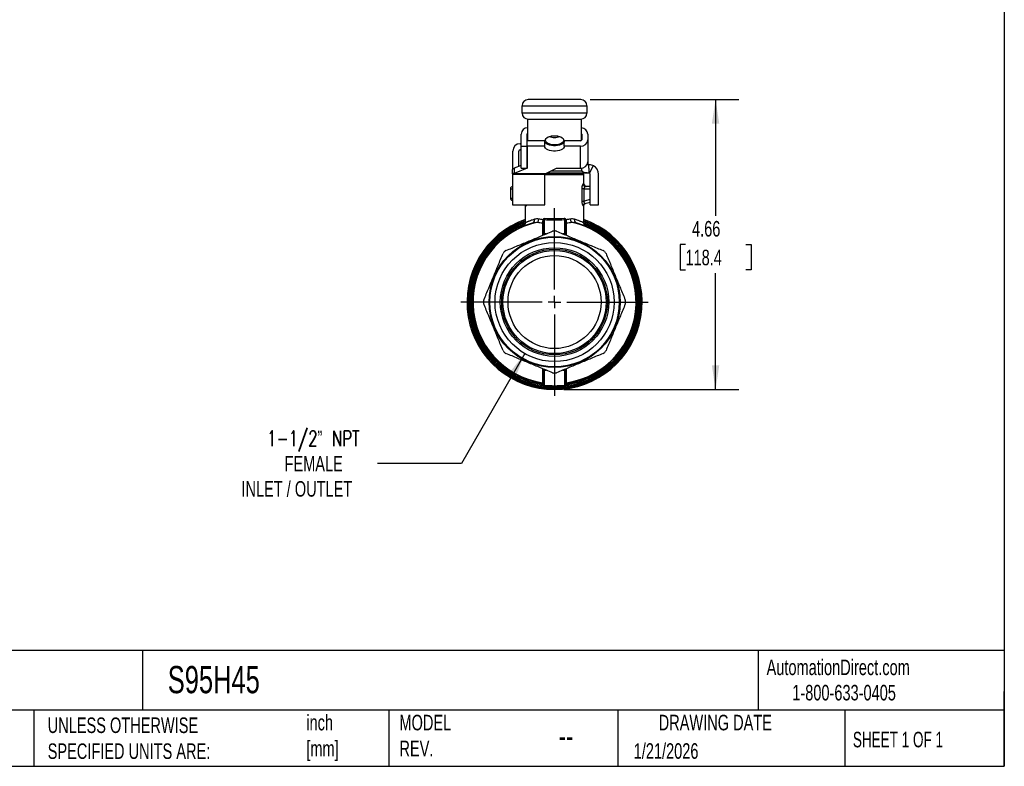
# Model space of a CAD drawing. Header units: inches. Extents: x 0.7 to 32.2, y 0.7 to 24.8.
# Tile 8 of 12: x 16.4 to 32.2, y 0.7 to 12.7. Entities that reach past the tile are written whole.
import ezdxf

# ---------------------------------------------------------------- set-up
doc = ezdxf.new("R2010")
doc.units = ezdxf.units.IN
doc.header["$LTSCALE"] = 3
doc.header["$MEASUREMENT"] = 0
doc.linetypes.add('SLD-Center', pattern=[0.75, 0.6, -0.05, 0.05, -0.05])
doc.linetypes.add('SLD-Solid', pattern=[0])
doc.layers.add('CENTER', color=40, linetype='SLD-Center')
doc.layers.add('DIMENSIONS', color=140, linetype='SLD-Solid', lineweight=25)
doc.layers.add('TEXT', color=140, linetype='SLD-Solid', lineweight=25)
doc.styles.add('SLDTEXTSTYLE0', font='TXT', dxfattribs={"width": 0.7})
doc.styles.add('SLDTEXTSTYLE1', font='TXT', dxfattribs={"width": 0.65})
doc.styles.add('SLDTEXTSTYLE2', font='TXT', dxfattribs={"width": 0.7, "bigfont": 'bigfont'})
doc.dimstyles.new('SLDDIMSTYLE0', dxfattribs={"dimtxt": 0.254883, "dimasz": 0.39, "dimexe": 0, "dimexo": 0.0625, "dimgap": 0.063721, "dimtad": 0, "dimtih": 1, "dimtoh": 1, "dimrnd": 1e-09, "dimzin": 12, "dimdsep": 46, "dimtxsty": 'SLDTEXTSTYLE0', "dimsah": 1, "dimcen": 0.09, "dimadec": 0, "dimazin": 3, "dimtfac": 1, "dimtofl": 0, "dimtmove": 0, "dimatfit": 3, "dimfxl": 0, "dimfrac": 2, "dimtolj": 1, "dimtzin": 12, "dimarcsym": 0})
doc.dimstyles.new('SLDDIMSTYLE2', dxfattribs={"dimtxt": 0.254883, "dimasz": 0.39, "dimexe": 0, "dimexo": 0.0625, "dimgap": 0.063721, "dimtad": 0, "dimtih": 1, "dimtoh": 1, "dimrnd": 1e-09, "dimzin": 12, "dimdsep": 46, "dimtxsty": 'SLDTEXTSTYLE0', "dimsah": 1, "dimcen": 0, "dimadec": 0, "dimazin": 3, "dimtfac": 1, "dimtofl": 0, "dimtmove": 0, "dimatfit": 3, "dimfxl": 0, "dimfrac": 2, "dimtolj": 1, "dimtzin": 12, "dimarcsym": 0})

# ---------------------------------------------------------------- blocks, each defined once
blk = doc.blocks.new('_D_5')
at = {"layer": 'DIMENSIONS'}
for p, q in [((24.543, 7.384), (23.524, 5.619)), ((23.524, 5.619), (22.175, 5.619))]:
    blk.add_line(p, q, dxfattribs=at)
blk.add_solid([(24.543, 7.384), (24.296, 7.076), (24.399, 7.016)], dxfattribs=at)
at = {"layer": 'DIMENSIONS', "char_height": 0.25, "attachment_point": 1}
for s, insert, style in [('1-1/2” NPT', (20.402, 6.144), 'SLDTEXTSTYLE2'), ('FEMALE', (20.681, 5.739), 'SLDTEXTSTYLE0'), ('INLET / OUTLET', (19.988, 5.334), 'SLDTEXTSTYLE0')]:
    blk.add_mtext(s, dxfattribs=dict(at, insert=insert, style=style))
blk = doc.blocks.new('_D_6')
at = {"layer": 'DIMENSIONS'}
for p, q in [((25.594, 11.467), (27.984, 11.467)), ((27.609, 11.467), (27.609, 9.598)), ((27.125, 9.136), (27.039, 9.136)), ((27.039, 9.136), (27.039, 8.731)), ((28.094, 9.136), (28.18, 9.136)), ((28.18, 9.136), (28.18, 8.731)), ((27.039, 8.731), (27.125, 8.731)), ((28.18, 8.731), (28.094, 8.731)), ((27.609, 6.805), (27.609, 8.674)), ((25.171, 6.805), (27.984, 6.805))]:
    blk.add_line(p, q, dxfattribs=at)
for points in [[(27.609, 11.467), (27.549, 11.077), (27.669, 11.077)], [(27.609, 6.805), (27.669, 7.195), (27.549, 7.195)]]:
    blk.add_solid(points, dxfattribs=at)
at = {"layer": 'DIMENSIONS', "char_height": 0.25, "attachment_point": 1, "style": 'SLDTEXTSTYLE0'}
for s, insert in [('4.66', (27.231, 9.515)), ('118.4', (27.125, 9.053))]:
    blk.add_mtext(s, dxfattribs=dict(at, insert=insert))
blk = doc.blocks.new('SW_CENTERMARKSYMBOL_0')
at = {"layer": 'CENTER', "color": 0}
for p, q in [((0, 0.2), (0, 1.507)), ((-0.2, 0), (-1.507, 0)), ((0, 0), (-0.1, 0)), ((0, 0), (0, 0.1)), ((0, 0), (0, -0.1)), ((0, 0), (0.1, 0)), ((0.2, 0), (1.507, 0)), ((0, -0.2), (0, -1.507))]:
    blk.add_line(p, q, dxfattribs=at)

msp = doc.modelspace()

# ---------------------------------------------------------------- linework, layer by layer
for p, q in [((25.444, 11.467), (24.598, 11.467)), ((24.499, 11.25), (24.499, 11.368)), ((24.499, 11.368), (25.543, 11.368)), ((25.543, 11.25), (24.499, 11.25)), ((25.543, 11.25), (25.543, 11.368)), ((24.588, 11.152), (24.588, 10.802)), ((24.598, 11.152), (25.444, 11.152)), ((25.454, 10.809), (25.454, 11.152)), ((24.484, 10.717), (24.484, 10.912)), ((24.582, 10.717), (24.582, 10.912)), ((24.582, 10.717), (24.582, 10.802)), ((24.863, 10.802), (24.582, 10.802)), ((24.863, 10.717), (24.863, 10.802)), ((25.178, 10.717), (25.178, 10.802)), ((25.438, 10.802), (25.178, 10.802)), ((25.458, 10.912), (25.458, 10.819)), ((25.556, 10.912), (25.556, 10.819)), ((25.556, 10.819), (25.556, 10.465)), ((24.35, 10.344), (24.35, 10.638)), ((24.448, 10.394), (24.448, 10.638)), ((24.468, 10.756), (24.484, 10.756)), ((24.468, 10.658), (24.484, 10.658)), ((24.484, 10.717), (24.582, 10.717)), ((24.484, 10.363), (24.484, 10.717)), ((24.582, 10.717), (24.582, 10.363)), ((24.863, 10.717), (24.582, 10.717)), ((24.582, 10.363), (24.582, 10.717)), ((25.438, 10.717), (25.178, 10.717)), ((25.438, 10.363), (25.438, 10.717)), ((25.558, 10.638), (25.558, 10.468)), ((25.558, 10.468), (25.556, 10.468)), ((25.558, 10.468), (25.558, 10.423)), ((24.346, 10.274), (24.346, 10.34)), ((24.484, 10.408), (24.37, 10.363)), ((24.582, 10.363), (24.37, 10.278)), ((24.37, 10.363), (24.37, 10.278)), ((24.484, 10.363), (24.582, 10.363)), ((24.883, 10.278), (25.052, 10.363)), ((24.971, 10.322), (25.462, 10.322)), ((25.052, 10.363), (25.438, 10.363)), ((25.454, 10.347), (25.454, 10.363)), ((25.462, 10.322), (25.462, 10.365)), ((25.542, 10.424), (25.572, 10.423)), ((25.558, 10.423), (25.546, 10.423)), ((25.572, 10.362), (25.572, 10.423)), ((25.572, 10.362), (25.572, 10.285)), ((25.581, 10.283), (25.646, 10.404)), ((24.346, 10.274), (24.346, 10.261)), ((24.863, 10.261), (24.346, 10.261)), ((24.346, 10.261), (24.346, 9.776)), ((24.37, 10.278), (24.883, 10.278)), ((24.863, 10.261), (24.863, 10.274)), ((25.493, 10.269), (24.863, 10.269)), ((24.863, 10.264), (25.021, 10.264)), ((24.863, 9.776), (24.863, 10.261)), ((24.879, 10.277), (25.276, 10.277)), ((25.572, 10.285), (24.897, 10.285)), ((25.021, 10.264), (25.493, 10.264)), ((25.276, 10.269), (25.276, 10.277)), ((25.493, 10.11), (25.493, 10.264)), ((25.572, 10.285), (25.572, 10.285)), ((25.592, 9.773), (25.592, 10.265)), ((25.73, 9.773), (25.73, 10.265)), ((24.312, 10.031), (24.312, 9.884)), ((24.312, 10.031), (24.346, 10.031)), ((25.458, 10.031), (25.458, 9.832)), ((25.493, 10.11), (25.481, 10.11)), ((25.495, 9.832), (25.495, 10.031)), ((25.495, 10.031), (25.592, 10.031)), ((25.592, 10.071), (25.52, 10.071)), ((24.312, 9.884), (24.346, 9.884)), ((24.341, 9.846), (24.346, 9.865)), ((24.341, 9.846), (24.346, 9.845)), ((25.592, 9.858), (25.495, 9.832)), ((25.51, 9.795), (25.592, 9.817)), ((24.346, 9.776), (24.863, 9.776)), ((24.35, 9.776), (24.35, 9.77)), ((24.448, 9.77), (24.35, 9.77)), ((24.448, 9.776), (24.448, 9.77)), ((24.548, 9.761), (24.548, 9.481)), ((25.493, 9.481), (25.493, 9.761)), ((25.592, 9.773), (25.73, 9.773)), ((24.843, 9.514), (24.844, 9.51)), ((24.844, 9.51), (24.844, 9.289)), ((24.861, 9.306), (24.861, 9.527)), ((25.181, 9.527), (25.181, 9.306)), ((25.198, 9.289), (25.198, 9.51)), ((24.827, 9.484), (24.827, 9.283)), ((25.215, 9.283), (25.215, 9.484)), ((24.886, 9.307), (24.861, 9.306)), ((25.181, 9.306), (25.156, 9.307)), ((24.827, 7.142), (24.827, 6.916)), ((24.844, 7.136), (24.844, 6.888)), ((25.198, 6.888), (25.198, 7.136)), ((25.215, 6.916), (25.215, 7.142)), ((24.861, 6.871), (24.861, 7.119)), ((24.861, 7.119), (24.886, 7.118)), ((25.156, 7.118), (25.181, 7.119)), ((25.181, 7.119), (25.181, 6.871)), ((24.826, 6.89), (24.826, 6.886)), ((24.844, 6.888), (24.844, 6.883)), ((25.198, 6.883), (25.198, 6.888)), ((25.216, 6.886), (25.216, 6.89))]:
    msp.add_line(p, q)
at = {"flags": 128}
for points in [[(25.178, 10.802), (25.175, 10.786), (25.165, 10.77), (25.148, 10.756), (25.126, 10.744), (25.1, 10.734), (25.07, 10.727), (25.037, 10.724), (25.004, 10.724), (24.972, 10.727), (24.942, 10.734), (24.915, 10.744), (24.893, 10.756), (24.877, 10.77), (24.867, 10.786), (24.863, 10.802)], [(25.021, 10.738), (24.989, 10.739), (24.959, 10.744), (24.932, 10.753), (24.908, 10.764), (24.89, 10.777), (24.879, 10.792), (24.873, 10.807), (24.875, 10.823), (24.884, 10.839), (24.899, 10.853), (24.919, 10.865), (24.945, 10.875), (24.974, 10.881), (25.005, 10.885), (25.037, 10.885), (25.068, 10.881), (25.097, 10.875), (25.122, 10.865), (25.143, 10.853), (25.158, 10.839), (25.167, 10.823), (25.168, 10.807), (25.163, 10.792), (25.151, 10.777), (25.133, 10.764), (25.11, 10.753), (25.083, 10.744), (25.053, 10.739), (25.021, 10.738)], [(25.178, 10.717), (25.175, 10.701), (25.165, 10.685), (25.148, 10.671), (25.126, 10.658), (25.1, 10.649), (25.07, 10.642), (25.037, 10.639), (25.004, 10.639), (24.972, 10.642), (24.942, 10.649), (24.915, 10.658), (24.893, 10.671), (24.877, 10.685), (24.867, 10.701), (24.863, 10.717)], [(25.556, 10.658), (25.556, 10.658), (25.558, 10.638)]]:
    msp.add_lwpolyline(points, dxfattribs=at)
for radius in [1.053, 1.041, 0.957, 0.873, 0.849, 0.829, 0.748]:
    msp.add_circle((25.021, 8.212), radius)
for centre, radius, start, end in [((24.598, 11.368), 0.0984, 90, 180), ((25.444, 11.368), 0.0984, 360, 90), ((24.598, 11.25), 0.0984, 180, 270), ((25.444, 11.25), 0.0984, 270, 360), ((24.593, 10.904), 0.11, 92.6993, 175.9029), ((24.598, 10.912), 0.016, 130.2957, 179.1343), ((25.447, 10.904), 0.109, 4.0585, 86.5048), ((25.442, 10.912), 0.0157, 0.6658, 41.515), ((25.018, 11.115), 0.258, 250.9227, 270.5839), ((25.023, 11.115), 0.258, 269.4161, 289.0773), ((25.446, 10.828), 0.111, 266.1887, 355.5981), ((25.439, 10.821), 0.0185, 266.1887, 355.5981), ((24.468, 10.638), 0.118, 90, 180), ((24.468, 10.638), 0.0197, 90, 180), ((25.446, 10.473), 0.111, 266.1887, 355.5981), ((25.499, 10.348), 0.0449, 181.0141, 215.386), ((25.572, 10.265), 0.157, 360, 61.9138), ((25.268, 10.277), 0.00787, 0, 90), ((25.434, 10.264), 0.0591, 0, 5.6921), ((25.572, 10.265), 0.0197, 360, 61.9138), ((24.352, 10.031), 0.0394, 97.4328, 180), ((25.533, 10.11), 0.0394, 180, 270), ((24.352, 9.884), 0.0394, 180, 255), ((25.021, 8.212), 1.407, 109.6129, 270), ((25.021, 8.212), 1.39, 109.8672, 270), ((25.021, 8.212), 1.376, 110.0874, 270), ((24.795, 9.467), 0.0778, 58.7704, 61.5879), ((25.021, 8.212), 1.407, 270, 70.3871), ((25.021, 8.212), 1.39, 270, 70.1328), ((25.021, 8.212), 1.376, 270, 69.9126), ((25.246, 9.467), 0.0778, 118.4121, 121.2296), ((25.021, 8.212), 1.358, 110.4051, 261.7868), ((25.021, 8.212), 1.341, 110.8256, 261.646), ((25.021, 8.212), 1.336, 111.0491, 261.6162), ((25.021, 8.212), 1.319, 105.2063, 261.5435), ((25.021, 8.212), 1.311, 102.0692, 261.4758), ((25.021, 8.212), 1.142, 89.4864, 90.5136), ((25.021, 8.212), 1.311, 278.5242, 77.9308), ((25.021, 8.212), 1.358, 278.2132, 69.6456), ((25.021, 8.212), 1.319, 278.4565, 74.7937), ((25.021, 8.212), 1.341, 278.354, 69.156), ((25.021, 8.212), 1.336, 278.3838, 68.9808), ((25.021, 8.212), 1.142, 134.4864, 135.5136), ((25.021, 8.212), 1.142, 44.4864, 45.5136), ((25.021, 8.212), 1.142, 179.4864, 180.5136), ((25.021, 8.212), 1.142, 359.4864, 0.5136), ((25.021, 8.212), 1.142, 224.4864, 225.5136), ((25.021, 8.212), 1.142, 314.4864, 315.5136), ((25.021, 8.212), 1.142, 269.4864, 270.5136)]:
    msp.add_arc(centre, radius, start, end)
for centre, major_axis, ratio, start_param, end_param in [((24.802, 6.871), (0.0589, -0.0073), 0.000905, 5.925142, 6.085604), ((25.24, 6.871), (0.0594, 0.0073), 0.000902, 3.338353, 3.498103)]:
    msp.add_ellipse(centre, major_axis=major_axis, ratio=ratio, start_param=start_param, end_param=end_param)
for points, knots in [([(24.346, 10.34), (24.35, 10.345), (24.354, 10.349), (24.362, 10.357), (24.366, 10.36), (24.37, 10.363)], [0, 0, 0, 0, 0.0549277, 0.0549277, 0.1098554, 0.1098554, 0.1098554, 0.1098554]), ([(25.572, 10.285), (25.57, 10.285), (25.566, 10.285), (25.559, 10.285), (25.553, 10.285), (25.547, 10.286), (25.542, 10.286), (25.536, 10.286), (25.53, 10.286), (25.525, 10.287), (25.52, 10.288), (25.512, 10.289), (25.504, 10.29), (25.495, 10.293), (25.486, 10.297), (25.479, 10.301), (25.472, 10.307), (25.467, 10.314), (25.464, 10.319), (25.462, 10.322)], [0, 0, 0, 0, 0.036363, 0.072806, 0.109425, 0.146317, 0.183574, 0.221288, 0.259545, 0.29843, 0.338023, 0.378399, 0.46221, 0.546856, 0.632862, 0.720728, 0.810923, 0.903881, 1, 1, 1, 1]), ([(25.572, 10.423), (25.585, 10.423), (25.598, 10.421), (25.623, 10.415), (25.635, 10.41), (25.646, 10.404)], [0, 0, 0, 0, 0.5, 0.5, 1, 1, 1, 1]), ([(24.37, 10.278), (24.366, 10.277), (24.362, 10.277), (24.354, 10.275), (24.35, 10.275), (24.346, 10.274)], [0, 0, 0, 0, 0.0313397, 0.0313397, 0.0626794, 0.0626794, 0.0626794, 0.0626794]), ([(24.863, 10.274), (24.867, 10.275), (24.87, 10.275), (24.876, 10.277), (24.879, 10.277), (24.883, 10.278)], [0, 0, 0, 0, 0.02556337, 0.02556337, 0.05112673, 0.05112673, 0.05112673, 0.05112673]), ([(25.581, 10.283), (25.58, 10.284), (25.578, 10.284), (25.575, 10.285), (25.573, 10.285), (25.572, 10.285)], [0, 0, 0, 0, 0.5, 0.5, 1, 1, 1, 1]), ([(25.481, 10.11), (25.478, 10.11), (25.47, 10.1), (25.461, 10.067), (25.458, 10.043), (25.458, 10.031)], [0, 0, 0, 0, 0.1370739, 0.2284564, 0.319839, 0.319839, 0.319839, 0.319839]), ([(25.495, 10.031), (25.487, 10.031), (25.479, 10.031), (25.467, 10.031), (25.461, 10.031), (25.458, 10.031)], [0, 0, 0, 0, 0.5, 0.5, 1, 1, 1, 1]), ([(25.481, 10.11), (25.481, 10.1), (25.486, 10.089), (25.5, 10.075), (25.51, 10.071), (25.52, 10.071)], [0, 0, 0, 0, 0.5, 0.5, 1, 1, 1, 1]), ([(25.52, 10.071), (25.519, 10.071), (25.518, 10.071), (25.516, 10.07), (25.514, 10.069), (25.511, 10.067), (25.508, 10.064), (25.505, 10.061), (25.502, 10.057), (25.5, 10.053), (25.497, 10.047), (25.496, 10.041), (25.495, 10.036), (25.495, 10.033), (25.495, 10.031)], [0, 0, 0, 0, 0.0511771, 0.1107434, 0.1787167, 0.2551082, 0.418565, 0.5124963, 0.5181813, 0.6514186, 0.7648258, 0.8467844, 0.9249278, 1, 1, 1, 1]), ([(25.458, 9.832), (25.458, 9.823), (25.46, 9.805), (25.467, 9.769), (25.477, 9.756), (25.481, 9.757)], [0, 0, 0, 0, 0.0677878, 0.1355757, 0.3163433, 0.3163433, 0.3163433, 0.3163433]), ([(25.458, 9.832), (25.461, 9.832), (25.467, 9.832), (25.479, 9.832), (25.487, 9.832), (25.495, 9.832)], [0, 0, 0, 0, 0.5, 0.5, 1, 1, 1, 1]), ([(25.495, 9.832), (25.495, 9.831), (25.494, 9.828), (25.494, 9.825), (25.493, 9.821), (25.493, 9.818), (25.494, 9.815), (25.494, 9.811), (25.495, 9.809), (25.495, 9.806), (25.497, 9.803), (25.499, 9.799), (25.502, 9.796), (25.506, 9.795), (25.508, 9.795), (25.51, 9.795)], [0, 0, 0, 0, 0.057602, 0.113926, 0.169218, 0.223738, 0.277758, 0.331557, 0.385417, 0.43962, 0.494442, 0.59715, 0.715147, 0.849246, 1, 1, 1, 1]), ([(24.545, 9.776), (24.545, 9.775), (24.548, 9.77), (24.548, 9.765), (24.548, 9.761)], [0, 0, 0, 0, 0.193239, 1, 1, 1, 1]), ([(24.56, 9.757), (24.56, 9.761), (24.56, 9.768), (24.556, 9.774), (24.555, 9.776)], [0, 0, 0, 0, 0.649822, 1, 1, 1, 1]), ([(24.56, 9.757), (24.561, 9.757), (24.564, 9.757), (24.568, 9.761), (24.571, 9.767), (24.574, 9.773), (24.575, 9.776)], [0, 0, 0, 0, 0.250483, 0.504461, 0.76212, 1, 1, 1, 1]), ([(25.493, 9.761), (25.494, 9.765), (25.495, 9.773), (25.501, 9.785), (25.51, 9.794), (25.518, 9.797), (25.522, 9.799)], [0, 0, 0, 0, 0.250086, 0.499999, 0.749912, 1, 1, 1, 1]), ([(24.7, 9.542), (24.683, 9.537), (24.653, 9.527), (24.622, 9.515), (24.602, 9.507), (24.588, 9.501), (24.577, 9.497), (24.568, 9.493), (24.561, 9.49), (24.556, 9.487), (24.551, 9.485), (24.547, 9.483), (24.549, 9.484), (24.549, 9.484)], [0, 0, 0, 0, 0.188033, 0.329797, 0.425258, 0.502371, 0.576968, 0.649076, 0.718726, 0.785953, 0.850793, 0.99169, 1, 1, 1, 1]), ([(24.675, 9.485), (24.685, 9.488), (24.699, 9.504), (24.701, 9.531), (24.7, 9.542)], [0, 0, 0, 0, 0.5714286, 1, 1, 1, 1]), ([(24.747, 9.494), (24.753, 9.5), (24.762, 9.516), (24.767, 9.536), (24.768, 9.544)], [0, 0, 0, 0, 0.571429, 1, 1, 1, 1]), ([(24.844, 9.501), (24.844, 9.497), (24.84, 9.488), (24.831, 9.484), (24.827, 9.484)], [0, 0, 0, 0, 0.4981474, 0.9981474, 0.9981474, 0.9981474, 0.9981474]), ([(24.864, 9.553), (24.857, 9.553), (24.846, 9.551), (24.837, 9.543), (24.834, 9.538), (24.833, 9.537), (24.833, 9.536), (24.832, 9.535)], [-0.1058145, -0.1058145, -0.1058145, -0.1058145, -0.0453491, -0.0151164, -0.0075582, -0.0037791, 0, 0, 0, 0]), ([(24.832, 9.535), (24.832, 9.535), (24.832, 9.534), (24.832, 9.533), (24.832, 9.533), (24.832, 9.533)], [-0.00340851, -0.00340851, -0.00340851, -0.00340851, -0.00031213, -0.00031213, 0, 0, 0, 0]), ([(24.832, 9.533), (24.832, 9.533), (24.832, 9.533), (24.833, 9.533), (24.834, 9.533), (24.834, 9.533)], [-0.00340851, -0.00340851, -0.00340851, -0.00340851, -0.003096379, -0.003096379, -0.001837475, -0.001837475, -0.001837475, -0.001837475]), ([(24.832, 9.533), (24.833, 9.533), (24.835, 9.533), (24.839, 9.53), (24.842, 9.526), (24.842, 9.523), (24.842, 9.521)], [0, 0, 0, 0, 0.159273, 0.325907, 0.693, 1, 1, 1, 1]), ([(24.836, 9.533), (24.836, 9.533), (24.837, 9.534), (24.839, 9.534), (24.843, 9.535), (24.85, 9.537), (24.856, 9.537), (24.86, 9.536)], [-0.1058054, -0.1058054, -0.1058054, -0.1058054, -0.1020263, -0.0982472, -0.0906891, -0.0604563, 0, 0, 0, 0]), ([(24.845, 9.516), (24.845, 9.516), (24.844, 9.514), (24.844, 9.512), (24.844, 9.51)], [0, 0, 0, 0, 0.000331, 1, 1, 1, 1]), ([(24.861, 9.527), (24.859, 9.526), (24.854, 9.525), (24.848, 9.521), (24.846, 9.518), (24.845, 9.516)], [0, 0, 0, 0, 0.33337, 0.66674, 1, 1, 1, 1]), ([(24.864, 9.553), (24.864, 9.549), (24.863, 9.542), (24.861, 9.537), (24.86, 9.536)], [0, 0, 0, 0, 0.571429, 1, 1, 1, 1]), ([(24.86, 9.536), (24.904, 9.533), (25.013, 9.529), (25.123, 9.532), (25.182, 9.536)], [0, 0, 0, 0, 0.3617348, 0.8440478, 0.8440478, 0.8440478, 0.8440478]), ([(25.021, 9.548), (25.013, 9.548), (24.96, 9.548), (24.907, 9.55), (24.864, 9.553)], [0, 0, 0, 0, 0.060225, 0.4219598, 0.4219598, 0.4219598, 0.4219598]), ([(25.182, 9.536), (25.181, 9.537), (25.179, 9.542), (25.178, 9.549), (25.178, 9.553)], [0, 0, 0, 0, 0.428571, 1, 1, 1, 1]), ([(25.209, 9.535), (25.209, 9.536), (25.209, 9.537), (25.208, 9.538), (25.206, 9.541), (25.202, 9.546), (25.192, 9.552), (25.183, 9.553), (25.178, 9.553)], [0, 0, 0, 0, 0.0037791, 0.0075582, 0.0151164, 0.0302327, 0.0604654, 0.1058145, 0.1058145, 0.1058145, 0.1058145]), ([(25.198, 9.51), (25.198, 9.514), (25.196, 9.518), (25.19, 9.524), (25.185, 9.526), (25.181, 9.527)], [0, 0, 0, 0, 0.5, 0.5, 1, 1, 1, 1]), ([(25.182, 9.536), (25.185, 9.537), (25.19, 9.537), (25.196, 9.536), (25.2, 9.535), (25.203, 9.534), (25.204, 9.534), (25.205, 9.533), (25.206, 9.533)], [0.0000365, 0.0000365, 0.0000365, 0.0000365, 0.0453491, 0.0755818, 0.0906981, 0.0982563, 0.1020354, 0.1058145, 0.1058145, 0.1058145, 0.1058145]), ([(25.198, 9.51), (25.198, 9.517), (25.199, 9.528), (25.206, 9.533), (25.21, 9.533)], [0, 0, 0, 0, 0.0874526, 0.1530421, 0.1530421, 0.1530421, 0.1530421]), ([(25.207, 9.533), (25.208, 9.533), (25.208, 9.533), (25.209, 9.533), (25.21, 9.533), (25.21, 9.533)], [-0.00031213, -0.00031213, -0.00031213, -0.00031213, 0.000948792, 0.000948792, 0.001260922, 0.001260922, 0.001260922, 0.001260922]), ([(25.21, 9.533), (25.21, 9.533), (25.21, 9.533), (25.21, 9.534), (25.21, 9.535), (25.209, 9.535)], [-0.00031213, -0.00031213, -0.00031213, -0.00031213, 0, 0, 0.003096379, 0.003096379, 0.003096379, 0.003096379]), ([(25.274, 9.544), (25.275, 9.536), (25.28, 9.516), (25.289, 9.5), (25.295, 9.494)], [0, 0, 0, 0, 0.428571, 1, 1, 1, 1]), ([(25.342, 9.542), (25.34, 9.531), (25.342, 9.504), (25.357, 9.488), (25.367, 9.485)], [0, 0, 0, 0, 0.4285714, 1, 1, 1, 1]), ([(25.493, 9.484), (25.493, 9.484), (25.494, 9.483), (25.49, 9.485), (25.475, 9.492), (25.451, 9.502), (25.43, 9.511), (25.417, 9.517), (25.398, 9.524), (25.373, 9.532), (25.353, 9.539), (25.342, 9.542)], [0, 0, 0, 0, 0.00835, 0.149262, 0.350848, 0.574409, 0.626171, 0.69461, 0.77973, 0.881527, 1, 1, 1, 1]), ([(24.24, 9.039), (24.306, 9.067), (24.37, 9.093), (24.493, 9.144), (24.554, 9.169), (24.674, 9.219), (24.735, 9.244), (24.858, 9.296), (24.922, 9.322), (24.989, 9.35)], [0, 0, 0, 0, 0.25, 0.25, 0.5, 0.5, 0.75, 0.75, 1, 1, 1, 1]), ([(24.548, 9.484), (24.548, 9.48), (24.548, 9.473), (24.545, 9.463), (24.541, 9.454), (24.534, 9.444), (24.525, 9.435), (24.521, 9.433), (24.519, 9.432)], [0, 0, 0, 0, 0.0925512, 0.1854295, 0.2837875, 0.3925753, 0.6561476, 1, 1, 1, 1]), ([(25.053, 9.35), (25.12, 9.322), (25.183, 9.296), (25.307, 9.244), (25.367, 9.219), (25.488, 9.169), (25.548, 9.144), (25.672, 9.093), (25.735, 9.067), (25.802, 9.039)], [0, 0, 0, 0, 0.25, 0.25, 0.5, 0.5, 0.75, 0.75, 1, 1, 1, 1]), ([(25.523, 9.432), (25.521, 9.433), (25.517, 9.435), (25.508, 9.444), (25.501, 9.454), (25.497, 9.463), (25.494, 9.473), (25.493, 9.48), (25.493, 9.484)], [0, 0, 0, 0, 0.343852, 0.607425, 0.716212, 0.814571, 0.907449, 1, 1, 1, 1]), ([(24.844, 9.289), (24.844, 9.293), (24.846, 9.297), (24.852, 9.303), (24.856, 9.305), (24.861, 9.306)], [0, 0, 0, 0, 0.5, 0.5, 1, 1, 1, 1]), ([(24.848, 9.291), (24.848, 9.292), (24.85, 9.294), (24.854, 9.297), (24.859, 9.298), (24.861, 9.299)], [0, 0, 0, 0, 0.068161, 0.53408, 1, 1, 1, 1]), ([(25.181, 9.306), (25.185, 9.305), (25.19, 9.303), (25.196, 9.297), (25.198, 9.293), (25.198, 9.289)], [0, 0, 0, 0, 0.5, 0.5, 1, 1, 1, 1]), ([(25.181, 9.299), (25.183, 9.298), (25.188, 9.297), (25.192, 9.294), (25.193, 9.292), (25.194, 9.291)], [0, 0, 0, 0, 0.46592, 0.931839, 1, 1, 1, 1]), ([(23.884, 8.245), (23.911, 8.311), (23.938, 8.375), (23.989, 8.499), (24.014, 8.559), (24.064, 8.679), (24.089, 8.74), (24.14, 8.863), (24.166, 8.927), (24.194, 8.994)], [0, 0, 0, 0, 0.25, 0.25, 0.5, 0.5, 0.75, 0.75, 1, 1, 1, 1]), ([(25.848, 8.994), (25.875, 8.927), (25.902, 8.863), (25.953, 8.74), (25.978, 8.679), (26.028, 8.559), (26.053, 8.499), (26.104, 8.375), (26.13, 8.311), (26.158, 8.245)], [0, 0, 0, 0, 0.25, 0.25, 0.5, 0.5, 0.75, 0.75, 1, 1, 1, 1]), ([(24.194, 7.431), (24.166, 7.498), (24.14, 7.561), (24.089, 7.685), (24.064, 7.745), (24.014, 7.866), (23.989, 7.926), (23.938, 8.05), (23.911, 8.113), (23.884, 8.18)], [0, 0, 0, 0, 0.25, 0.25, 0.5, 0.5, 0.75, 0.75, 1, 1, 1, 1]), ([(26.158, 8.18), (26.13, 8.113), (26.104, 8.05), (26.053, 7.926), (26.028, 7.866), (25.978, 7.745), (25.953, 7.685), (25.902, 7.561), (25.875, 7.498), (25.848, 7.431)], [0, 0, 0, 0, 0.25, 0.25, 0.5, 0.5, 0.75, 0.75, 1, 1, 1, 1]), ([(24.989, 7.075), (24.922, 7.103), (24.858, 7.129), (24.735, 7.18), (24.674, 7.205), (24.554, 7.255), (24.493, 7.28), (24.37, 7.331), (24.306, 7.358), (24.24, 7.385)], [0, 0, 0, 0, 0.25, 0.25, 0.5, 0.5, 0.75, 0.75, 1, 1, 1, 1]), ([(25.802, 7.385), (25.735, 7.358), (25.672, 7.331), (25.548, 7.28), (25.488, 7.255), (25.367, 7.205), (25.307, 7.18), (25.183, 7.129), (25.12, 7.103), (25.053, 7.075)], [0, 0, 0, 0, 0.25, 0.25, 0.5, 0.5, 0.75, 0.75, 1, 1, 1, 1]), ([(24.861, 7.119), (24.856, 7.12), (24.852, 7.122), (24.846, 7.128), (24.844, 7.132), (24.844, 7.136)], [0, 0, 0, 0, 0.5, 0.5, 1, 1, 1, 1]), ([(24.861, 7.126), (24.859, 7.127), (24.854, 7.128), (24.85, 7.131), (24.848, 7.133), (24.848, 7.133)], [0, 0, 0, 0, 0.46592, 0.931839, 1, 1, 1, 1]), ([(25.198, 7.136), (25.198, 7.132), (25.196, 7.128), (25.19, 7.122), (25.185, 7.12), (25.181, 7.119)], [0, 0, 0, 0, 0.5, 0.5, 1, 1, 1, 1]), ([(25.194, 7.133), (25.193, 7.133), (25.192, 7.131), (25.188, 7.128), (25.183, 7.127), (25.181, 7.126)], [0, 0, 0, 0, 0.0681606, 0.5340803, 1, 1, 1, 1]), ([(24.826, 6.89), (24.831, 6.89), (24.839, 6.887), (24.842, 6.882), (24.843, 6.88)], [0.1622376, 0.1622376, 0.1622376, 0.1622376, 0.6622376, 1, 1, 1, 1]), ([(24.826, 6.886), (24.829, 6.885), (24.836, 6.884), (24.84, 6.88), (24.842, 6.878)], [0, 0, 0, 0, 0.3590286, 0.7036903, 0.7036903, 0.7036903, 0.7036903]), ([(24.826, 6.886), (24.826, 6.879), (24.827, 6.871), (24.827, 6.868), (24.827, 6.868)], [-0.1563958, -0.1563958, -0.1563958, -0.1563958, -0.0670268, 0, 0, 0, 0]), ([(24.842, 6.878), (24.839, 6.873), (24.833, 6.867), (24.827, 6.868), (24.827, 6.868), (24.827, 6.868)], [-0.0005765, -0.0005765, -0.0005765, -0.0005765, 0.1352264, 0.1352264, 0.1358029, 0.1358029, 0.1358029, 0.1358029]), ([(24.827, 6.868), (24.827, 6.868), (24.827, 6.868), (24.84, 6.866), (24.851, 6.865), (24.857, 6.864)], [-0.0005765, -0.0005765, -0.0005765, -0.0005765, 0, 0, 0.1358029, 0.1358029, 0.1358029, 0.1358029]), ([(24.843, 6.88), (24.844, 6.876), (24.848, 6.868), (24.856, 6.864), (24.86, 6.864)], [0, 0, 0, 0, 0.5, 1, 1, 1, 1]), ([(24.861, 6.863), (24.856, 6.864), (24.852, 6.866), (24.846, 6.874), (24.844, 6.878), (24.844, 6.883)], [0, 0, 0, 0, 0.5, 0.5, 1, 1, 1, 1]), ([(25.198, 6.883), (25.198, 6.878), (25.196, 6.874), (25.19, 6.866), (25.185, 6.864), (25.181, 6.863)], [0, 0, 0, 0, 0.5, 0.5, 1, 1, 1, 1]), ([(25.2, 6.878), (25.199, 6.875), (25.195, 6.868), (25.188, 6.864), (25.184, 6.864)], [0, 0, 0, 0, 0.428571, 1, 1, 1, 1]), ([(25.184, 6.864), (25.19, 6.865), (25.202, 6.866), (25.215, 6.868), (25.215, 6.868), (25.215, 6.868)], [0, 0, 0, 0, 0.1358035, 0.1358035, 0.1363793, 0.1363793, 0.1363793, 0.1363793]), ([(25.215, 6.908), (25.21, 6.907), (25.206, 6.905), (25.2, 6.898), (25.198, 6.893), (25.198, 6.888)], [0, 0, 0, 0, 0.5, 0.5, 1, 1, 1, 1]), ([(25.199, 6.88), (25.199, 6.882), (25.203, 6.887), (25.211, 6.89), (25.216, 6.89)], [0.1622376, 0.1622376, 0.1622376, 0.1622376, 0.5, 1, 1, 1, 1]), ([(25.2, 6.878), (25.201, 6.88), (25.206, 6.884), (25.212, 6.885), (25.216, 6.886)], [0, 0, 0, 0, 0.3446617, 0.7036903, 0.7036903, 0.7036903, 0.7036903]), ([(25.215, 6.868), (25.215, 6.868), (25.215, 6.868), (25.209, 6.867), (25.203, 6.873), (25.2, 6.878)], [0, 0, 0, 0, 0.0005758, 0.0005758, 0.1363793, 0.1363793, 0.1363793, 0.1363793]), ([(25.216, 6.89), (25.216, 6.893), (25.215, 6.898), (25.215, 6.905), (25.215, 6.906), (25.215, 6.907)], [0, 0, 0, 0, 0.302553, 0.59565, 1, 1, 1, 1]), ([(25.215, 6.868), (25.215, 6.868), (25.215, 6.872), (25.215, 6.881), (25.216, 6.886)], [-0.2080525, -0.2080525, -0.2080525, -0.2080525, -0.1186835, -0.0516568, -0.0516568, -0.0516568, -0.0516568])]:
    msp.add_open_spline(points, degree=3, knots=knots)
for points in [[(24.548, 9.761), (24.548, 9.761), (24.552, 9.759), (24.56, 9.757)], [(25.51, 9.795), (25.501, 9.793), (25.487, 9.783), (25.481, 9.766), (25.481, 9.757)], [(25.481, 9.757), (25.489, 9.759), (25.493, 9.761), (25.493, 9.761)], [(24.768, 9.544), (24.744, 9.549), (24.72, 9.548), (24.7, 9.542)], [(24.832, 9.535), (24.81, 9.538), (24.788, 9.541), (24.768, 9.544)], [(24.832, 9.533), (24.831, 9.513), (24.829, 9.494), (24.827, 9.484)], [(24.832, 9.535), (24.832, 9.535), (24.832, 9.535), (24.832, 9.535)], [(24.834, 9.533), (24.835, 9.533), (24.835, 9.533), (24.836, 9.533)], [(24.861, 9.527), (24.861, 9.53), (24.861, 9.533), (24.86, 9.536)], [(25.178, 9.553), (25.128, 9.549), (25.074, 9.548), (25.021, 9.548)], [(25.182, 9.536), (25.181, 9.533), (25.181, 9.53), (25.181, 9.527)], [(25.198, 9.501), (25.198, 9.497), (25.202, 9.488), (25.21, 9.484), (25.215, 9.484)], [(25.206, 9.533), (25.206, 9.533), (25.207, 9.533), (25.207, 9.533)], [(25.209, 9.535), (25.21, 9.535), (25.21, 9.535), (25.21, 9.535)], [(25.274, 9.544), (25.254, 9.541), (25.232, 9.538), (25.21, 9.535)], [(25.215, 9.484), (25.214, 9.489), (25.212, 9.503), (25.21, 9.523), (25.21, 9.533)], [(25.342, 9.542), (25.322, 9.548), (25.298, 9.549), (25.274, 9.544)], [(24.675, 9.485), (24.697, 9.491), (24.722, 9.494), (24.747, 9.494)], [(24.747, 9.494), (24.772, 9.49), (24.799, 9.486), (24.827, 9.484)], [(25.011, 9.354), (25.003, 9.354), (24.995, 9.352), (24.989, 9.35)], [(25.053, 9.35), (25.046, 9.352), (25.039, 9.354), (25.031, 9.354)], [(25.215, 9.484), (25.243, 9.486), (25.27, 9.49), (25.295, 9.494)], [(25.295, 9.494), (25.32, 9.494), (25.345, 9.491), (25.367, 9.485)], [(24.861, 9.299), (24.861, 9.3), (24.861, 9.302), (24.861, 9.306)], [(25.181, 9.306), (25.181, 9.302), (25.181, 9.3), (25.181, 9.299)], [(24.24, 9.039), (24.233, 9.036), (24.226, 9.032), (24.221, 9.027)], [(25.821, 9.027), (25.815, 9.032), (25.809, 9.036), (25.802, 9.039)], [(24.206, 9.012), (24.201, 9.007), (24.197, 9.001), (24.194, 8.994)], [(25.848, 8.994), (25.845, 9.001), (25.841, 9.007), (25.835, 9.012)], [(23.884, 8.245), (23.881, 8.238), (23.879, 8.23), (23.879, 8.223)], [(26.163, 8.223), (26.162, 8.23), (26.161, 8.238), (26.158, 8.245)], [(23.879, 8.202), (23.879, 8.194), (23.881, 8.187), (23.884, 8.18)], [(26.158, 8.18), (26.161, 8.187), (26.162, 8.194), (26.163, 8.202)], [(24.194, 7.431), (24.197, 7.424), (24.201, 7.418), (24.206, 7.412)], [(24.221, 7.398), (24.226, 7.392), (24.233, 7.388), (24.24, 7.385)], [(25.802, 7.385), (25.809, 7.388), (25.815, 7.392), (25.821, 7.398)], [(25.835, 7.412), (25.841, 7.418), (25.845, 7.424), (25.848, 7.431)], [(24.861, 7.119), (24.861, 7.122), (24.861, 7.125), (24.861, 7.126)], [(25.181, 7.126), (25.181, 7.125), (25.181, 7.122), (25.181, 7.119)], [(24.989, 7.075), (24.995, 7.072), (25.003, 7.071), (25.011, 7.071)], [(25.031, 7.071), (25.039, 7.071), (25.046, 7.072), (25.053, 7.075)], [(24.827, 6.908), (24.827, 6.908), (24.827, 6.901), (24.826, 6.89)], [(24.827, 6.916), (24.831, 6.915), (24.84, 6.911), (24.844, 6.903), (24.844, 6.899)], [(24.827, 6.916), (24.827, 6.911), (24.827, 6.908), (24.827, 6.908)], [(24.827, 6.908), (24.832, 6.907), (24.84, 6.902), (24.844, 6.893), (24.844, 6.888)], [(24.843, 6.88), (24.843, 6.879), (24.842, 6.878), (24.842, 6.878)], [(24.857, 6.864), (24.85, 6.865), (24.844, 6.87), (24.842, 6.878)], [(24.844, 6.883), (24.844, 6.882), (24.844, 6.881), (24.843, 6.88)], [(24.861, 6.871), (24.856, 6.872), (24.847, 6.876), (24.844, 6.884), (24.844, 6.888)], [(25.181, 6.871), (25.075, 6.859), (24.967, 6.859), (24.861, 6.871)], [(24.861, 6.863), (24.861, 6.863), (24.861, 6.866), (24.861, 6.871)], [(24.861, 6.863), (24.914, 6.857), (24.967, 6.854), (25.021, 6.854)], [(25.021, 6.854), (25.074, 6.854), (25.128, 6.857), (25.181, 6.863)], [(25.198, 6.888), (25.198, 6.884), (25.194, 6.876), (25.185, 6.872), (25.181, 6.871)], [(25.181, 6.871), (25.181, 6.866), (25.181, 6.863), (25.181, 6.863)], [(25.199, 6.88), (25.198, 6.876), (25.194, 6.868), (25.186, 6.864), (25.182, 6.864)], [(25.215, 6.916), (25.21, 6.915), (25.202, 6.911), (25.198, 6.903), (25.198, 6.899)], [(25.199, 6.88), (25.198, 6.881), (25.198, 6.882), (25.198, 6.883)], [(25.2, 6.878), (25.199, 6.878), (25.199, 6.879), (25.199, 6.88)], [(25.215, 6.908), (25.215, 6.908), (25.215, 6.911), (25.215, 6.916)]]:
    msp.add_open_spline(points, degree=3)
at = {"layer": 'TEXT'}
for p, q in [((32.25, 24.75), (32.25, 0.75)), ((32.25, 2.613), (0.75, 2.613)), ((18.397, 2.613), (18.397, 1.65)), ((28.296, 2.613), (28.296, 1.65)), ((32.25, 0.75), (32.25, 1.95)), ((32.25, 1.65), (0.75, 1.65)), ((16.653, 1.65), (16.653, 0.75)), ((22.358, 1.65), (22.358, 0.75)), ((26.039, 1.65), (26.039, 0.75)), ((29.687, 1.65), (29.687, 0.75)), ((0.75, 0.75), (32.25, 0.75))]:
    msp.add_line(p, q, dxfattribs=at)

# ---------------------------------------------------------------- block references
at = {"layer": 'CENTER'}
msp.add_blockref('SW_CENTERMARKSYMBOL_0', (25.021, 8.212), dxfattribs=at)

# ---------------------------------------------------------------- texts
at = {"layer": 'TEXT'}
for s, insert, char_height, attachment_point, style in [('AutomationDirect.com', (28.429, 2.466), 0.25, 1, 'SLDTEXTSTYLE0'), ('S95H45', (18.804, 2.362), 0.4375, 1, 'SLDTEXTSTYLE0'), ('1-800-633-0405', (28.842, 2.059), 0.25, 1, 'SLDTEXTSTYLE0'), ('inch^J[mm]', (21.031, 1.578), 0.25, 1, 'SLDTEXTSTYLE0'), ('MODEL ^JREV.', (22.528, 1.578), 0.25, 1, 'SLDTEXTSTYLE0'), ('DRAWING DATE', (27.605, 1.578), 0.25, 2, 'SLDTEXTSTYLE0'), ('UNLESS OTHERWISE ^JSPECIFIED UNITS ARE:', (16.874, 1.535), 0.25, 1, 'SLDTEXTSTYLE0'), ('SHEET 1 OF 1', (29.816, 1.305), 0.25, 1, 'SLDTEXTSTYLE1'), ('--', (25.09, 1.426), 0.375, 1, 'SLDTEXTSTYLE0'), ('1/21/2026', (26.293, 1.121), 0.25, 1, 'SLDTEXTSTYLE0')]:
    msp.add_mtext(s, dxfattribs=dict(at, insert=insert, char_height=char_height, attachment_point=attachment_point, style=style))

# ---------------------------------------------------------------- dimensions: what is measured, and where the dimension line sits
at = {"layer": 'DIMENSIONS'}
dim = msp.add_linear_dim(base=(27.609, 6.805), p1=(25.444, 11.467), p2=(25.021, 6.805), angle=90, dimstyle='SLDDIMSTYLE0', dxfattribs=at)
dim.commit()
dim.dimension.update_dxf_attribs({"geometry": '_D_6', "text_midpoint": (27.609, 9.136), "dimtype": 160})
dim = msp.add_diameter_dim_2p(p1=(25.499, 9.041), p2=(24.543, 7.384), text='1-1/2” NPT\\PFEMALE\\PINLET / OUTLET', dimstyle='SLDDIMSTYLE2', override={"dimpost": '<>'}, dxfattribs=at)
dim.commit()
dim.dimension.update_dxf_attribs({"geometry": '_D_5', "text_midpoint": (21.334, 5.619), "dimtype": 163})

doc.saveas('drawing.dxf')
